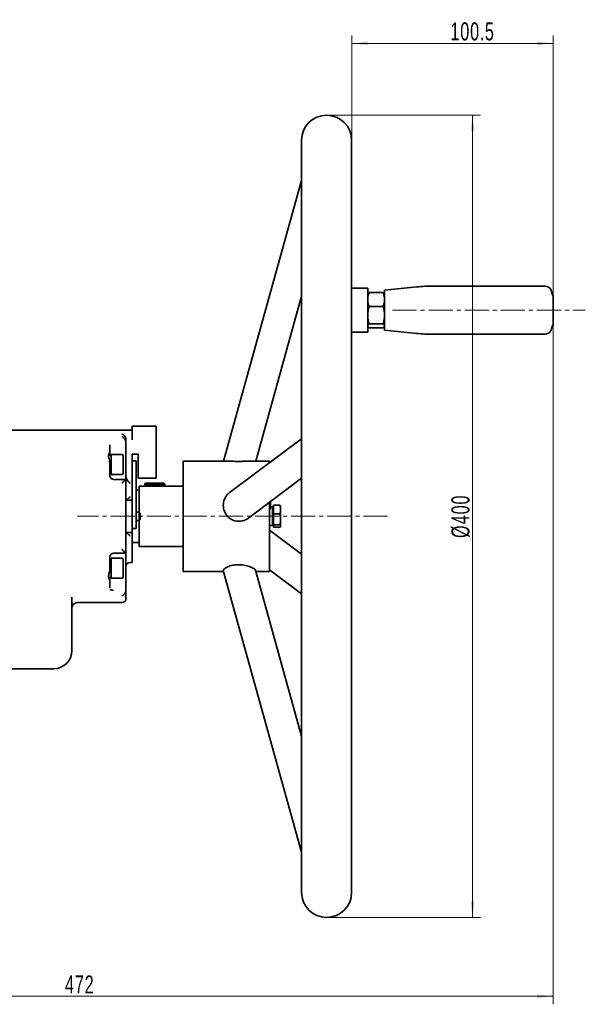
# Model space of a CAD drawing. Header units: millimetres. Extents: x -1136 to 1210, y -426 to 905.
# Tile 29 of 33: x 271 to 553, y 307 to 798. Entities that reach past the tile are written whole.
import ezdxf

# ---------------------------------------------------------------- set-up
doc = ezdxf.new("R2010")
doc.units = ezdxf.units.MM
doc.linetypes.add('点画线', pattern=[18, 12, -2, 2, -2])
doc.layers.get('0').update_dxf_attribs({"lineweight": 35})
for name, color, linetype, lineweight in [('中心线层', 1, '点画线', 18), ('尺寸线层', 110, 'Continuous', 18), ('粗实线层', 7, 'Continuous', 35)]:
    doc.layers.add(name, color=color, linetype=linetype, lineweight=lineweight)
doc.styles.add('标准', font='txt', dxfattribs={"width": 0.667})
doc.dimstyles.new('标准', dxfattribs={"dimtxt": 4.5, "dimasz": 4, "dimexe": 2, "dimexo": 0, "dimgap": 1.2625, "dimtad": 1, "dimdec": 3, "dimdsep": 46, "dimtxsty": '标准', "dimblk": '_CAXARROW', "dimcen": 0, "dimdle": 8, "dimaunit": 1, "dimazin": 2, "dimtfac": 0.707107, "dimtdec": 3, "dimtix": 1, "dimtmove": 2, "dimatfit": 3, "dimfxl": 0, "dimfrac": 2, "dimtolj": 1, "dimarcsym": 0})

# ---------------------------------------------------------------- blocks, each defined once
blk = doc.blocks.new('*X6')
at = {"layer": '尺寸线层', "linetype": 'Continuous', "lineweight": 18}
for points in [[(496.98, 750.28), (497.98, 742.28), (495.98, 742.28)], [(496.98, 350.28), (497.98, 358.28), (495.98, 358.28)]]:
    blk.add_hatch(color=0, dxfattribs=at).paths.add_polyline_path(points, flags=0)
at = {"layer": '尺寸线层', "color": 0, "linetype": 'Continuous'}
for p, q in [((424.19, 750.28), (500.98, 750.28)), ((424.19, 350.28), (500.98, 350.28))]:
    blk.add_line(p, q, dxfattribs=at)
at = {"layer": '尺寸线层', "color": 0, "linetype": 'Continuous', "lineweight": 18}
blk.add_line((496.98, 750.28), (496.98, 350.28), dxfattribs=at)
at = {"layer": '尺寸线层', "color": 0, "insert": (491.08, 550.28), "char_height": 9, "width": 30.6153, "attachment_point": 5, "rotation": 90, "line_spacing_factor": 0.689862, "style": '标准'}
blk.add_mtext('\\T1.1;%%C400', dxfattribs=at)
blk = doc.blocks.new('_CAXARROW')
blk.add_hatch(color=0).paths.add_polyline_path([(0, 0), (-1, 0.125), (-1, -0.125)], flags=0)
blk = doc.blocks.new('*X7')
at = {"layer": '尺寸线层', "linetype": 'Continuous', "lineweight": 18}
for points in [[(436.69, 786.12), (444.69, 787.12), (444.69, 785.12)], [(537.09, 786.12), (529.09, 787.12), (529.09, 785.12)]]:
    blk.add_hatch(color=0, dxfattribs=at).paths.add_polyline_path(points, flags=0)
at = {"layer": '尺寸线层', "color": 0, "linetype": 'Continuous'}
for p, q in [((436.69, 737.78), (436.69, 790.12)), ((537.09, 653.08), (537.09, 790.12))]:
    blk.add_line(p, q, dxfattribs=at)
at = {"layer": '尺寸线层', "color": 0, "linetype": 'Continuous', "lineweight": 18}
blk.add_line((436.69, 786.12), (537.09, 786.12), dxfattribs=at)
at = {"layer": '尺寸线层', "color": 0, "insert": (496.98, 792.02), "char_height": 9, "width": 30.3151, "attachment_point": 5, "line_spacing_factor": 0.689862, "style": '标准'}
blk.add_mtext('\\T1.1;100.5', dxfattribs=at)
blk = doc.blocks.new('*X14')
at = {"layer": '尺寸线层', "linetype": 'Continuous', "lineweight": 18}
for points in [[(65.19, 310.92), (73.19, 311.92), (73.19, 309.92)], [(537.09, 310.92), (529.09, 311.92), (529.09, 309.92)]]:
    blk.add_hatch(color=0, dxfattribs=at).paths.add_polyline_path(points, flags=0)
at = {"layer": '尺寸线层', "color": 0, "linetype": 'Continuous'}
for p, q in [((537.09, 646.08), (537.09, 306.92)), ((65.19, 324.84), (65.19, 306.92))]:
    blk.add_line(p, q, dxfattribs=at)
at = {"layer": '尺寸线层', "color": 0, "linetype": 'Continuous', "lineweight": 18}
blk.add_line((65.19, 310.92), (537.09, 310.92), dxfattribs=at)
at = {"layer": '尺寸线层', "color": 0, "insert": (301.14, 316.82), "char_height": 9, "width": 23.4117, "attachment_point": 5, "line_spacing_factor": 0.689862, "style": '标准'}
blk.add_mtext('\\T1.1;472', dxfattribs=at)

msp = doc.modelspace()

# ---------------------------------------------------------------- linework, layer by layer
at = {"layer": '中心线层'}
for p, q in [((457.0764, 653.0775), (553.1612, 653.0775)), ((454.5376, 550.2778), (300.0394, 550.2778))]:
    msp.add_line(p, q, dxfattribs=at)
at = {"layer": '粗实线层'}
for p, q in [((411.6863, 737.7778), (411.6863, 362.7778)), ((436.6863, 362.7778), (436.6863, 737.7778)), ((372.8336, 577.7778), (411.6863, 717.6888)), ((444.6863, 664.0775), (436.6863, 664.0775)), ((444.6863, 664.0775), (444.6863, 642.0775)), ((453.0863, 663.0775), (469.1161, 664.6804)), ((453.0863, 643.0775), (453.0863, 663.0775)), ((477.0763, 665.0775), (533.1612, 665.0775)), ((388.8592, 577.7778), (411.6863, 659.9797)), ((444.6863, 661.0775), (444.7852, 661.2487)), ((445.4008, 661.8505), (452.3718, 661.8505)), ((453.0863, 661.0775), (452.9874, 661.2487)), ((537.0863, 646.0775), (537.0863, 660.0775)), ((445.4008, 654.9589), (452.3718, 654.9589)), ((444.6863, 645.0775), (444.7852, 644.9062)), ((445.4008, 646.1859), (452.3718, 646.1859)), ((445.4008, 644.3044), (452.3718, 644.3044)), ((453.0863, 645.0775), (452.9874, 644.9062)), ((444.6863, 642.0775), (436.6863, 642.0775)), ((453.0863, 643.0775), (469.1161, 641.4745)), ((477.0763, 641.0775), (533.1612, 641.0775)), ((327.1863, 593.1785), (327.1863, 595.2778)), ((339.1863, 595.2778), (327.1863, 595.2778)), ((339.1863, 593.1785), (339.1863, 595.2778)), ((327.1863, 593.2778), (212.6716, 593.2778)), ((327.1863, 590.8005), (327.1863, 593.1785)), ((327.1863, 590.8005), (327.1863, 588.4354)), ((339.1863, 590.8005), (339.1863, 593.1785)), ((339.1863, 590.8005), (339.1863, 571.7778)), ((316.1863, 585.8942), (316.1863, 582.0869)), ((324.1863, 586.9627), (324.1863, 588.4354)), ((324.1863, 586.9625), (324.1863, 576.0872)), ((375.6225, 561.9476), (411.6863, 588.9647)), ((315.5386, 580.7372), (316.7863, 580.7372)), ((316.1863, 582.0869), (316.1863, 580.7372)), ((316.7863, 581.0872), (316.7863, 571.0872)), ((322.1863, 581.0872), (316.7863, 581.0872)), ((322.7863, 580.4872), (322.7863, 571.6872)), ((327.1863, 573.7275), (327.1863, 581.2778)), ((327.1863, 581.2778), (330.1863, 581.2778)), ((330.1863, 581.2778), (330.1863, 571.7778)), ((316.1863, 576.1463), (316.1863, 570.5872)), ((324.1863, 576.0872), (324.1863, 568.5872)), ((327.1863, 577.8826), (329.1863, 577.8826)), ((329.1863, 577.8826), (329.1863, 550.6418)), ((352.6863, 577.7778), (352.6863, 522.7778)), ((374.8175, 577.7778), (352.6863, 577.7778)), ((395.6863, 577.7778), (386.2417, 577.7778)), ((395.6863, 577.7778), (395.6863, 576.9784)), ((316.1863, 571.4372), (316.7863, 571.4372)), ((322.1863, 571.0872), (316.7863, 571.0872)), ((327.1863, 556.5045), (327.1863, 573.7275)), ((330.1863, 569.2778), (330.1863, 571.7778)), ((339.1863, 569.2778), (339.1863, 571.7778)), ((324.1717, 568.5872), (318.0121, 568.5872)), ((324.1863, 531.9684), (324.1863, 568.5872)), ((339.1863, 569.2778), (330.1863, 569.2778)), ((330.6863, 552.3778), (330.6863, 565.2778)), ((330.6863, 565.2778), (352.6863, 565.2778)), ((333.5077, 566.3588), (333.9023, 566.7533)), ((333.5077, 565.2778), (333.5077, 566.3588)), ((334.0077, 566.8581), (343.0077, 566.8581)), ((343.0077, 566.8488), (334.0077, 566.8488)), ((334.0077, 566.8488), (334.0077, 566.8484)), ((334.0077, 566.8484), (343.0077, 566.8484)), ((343.0077, 566.8074), (334.0077, 566.8074)), ((334.0077, 566.8074), (334.0077, 566.8065)), ((334.0077, 566.8065), (343.0077, 566.8065)), ((343.0077, 566.734), (334.0077, 566.734)), ((334.0077, 566.734), (334.0077, 566.7327)), ((334.0077, 566.7327), (343.0077, 566.7327)), ((343.0077, 566.6289), (334.0077, 566.6289)), ((334.0077, 566.6289), (334.0077, 566.6271)), ((334.0077, 566.6271), (343.0077, 566.6271)), ((343.0077, 566.4925), (334.0077, 566.4925)), ((334.0077, 566.4925), (334.0077, 566.4902)), ((334.0077, 566.4902), (343.0077, 566.4902)), ((343.0077, 566.3254), (334.0077, 566.3254)), ((334.0077, 566.3254), (334.0077, 566.3226)), ((334.0077, 566.3226), (343.0077, 566.3226)), ((343.0077, 566.1282), (334.0077, 566.1282)), ((334.0077, 566.1282), (334.0077, 566.125)), ((334.0077, 566.125), (343.0077, 566.125)), ((343.0077, 565.9017), (334.0077, 565.9017)), ((334.0077, 565.9017), (334.0077, 565.8981)), ((334.0077, 565.8981), (343.0077, 565.8981)), ((343.0077, 565.6469), (334.0077, 565.6469)), ((334.0077, 565.6469), (334.0077, 565.6428)), ((334.0077, 565.6428), (343.0077, 565.6428)), ((343.0077, 565.3647), (334.0077, 565.3647)), ((334.0077, 565.3647), (334.0077, 565.3603)), ((334.0077, 565.3603), (343.0077, 565.3603)), ((343.0077, 566.8484), (343.0077, 566.8488)), ((343.0077, 566.8065), (343.0077, 566.8074)), ((343.0077, 566.7327), (343.0077, 566.734)), ((343.0077, 566.6271), (343.0077, 566.6289)), ((343.0077, 566.4902), (343.0077, 566.4925)), ((343.0077, 566.3226), (343.0077, 566.3254)), ((343.0077, 566.125), (343.0077, 566.1282)), ((343.0077, 565.8981), (343.0077, 565.9017)), ((343.0077, 565.6428), (343.0077, 565.6469)), ((343.0077, 565.3603), (343.0077, 565.3647)), ((343.5077, 566.3588), (343.1131, 566.7533)), ((343.5077, 566.3588), (343.5077, 565.2778)), ((385.3456, 549.5071), (411.6863, 569.2403)), ((329.1863, 563.2778), (330.6863, 563.2778)), ((327.1863, 558.2778), (324.1899, 558.2778)), ((327.1863, 556.5045), (327.1863, 542.2778)), ((395.6863, 557.2539), (395.6863, 522.7778)), ((396.1863, 557.6285), (396.1863, 555.2192)), ((396.1863, 555.2192), (396.1863, 553.9861)), ((396.1863, 554.9278), (397.2863, 554.9278)), ((397.2863, 554.9278), (397.2863, 545.6278)), ((397.7864, 555.761), (400.8398, 555.761)), ((397.7864, 551.4537), (397.7864, 555.761)), ((401.2864, 555.2778), (401.2246, 555.3849)), ((401.2864, 553.6074), (401.2864, 555.2778)), ((329.1863, 552.3778), (330.6863, 552.3778)), ((329.1863, 550.6418), (329.1863, 544.2778)), ((330.6863, 548.1778), (330.6863, 552.3778)), ((331.1863, 551.8778), (330.6863, 552.3778)), ((331.1863, 548.6778), (331.1863, 551.8778)), ((396.1863, 553.9442), (395.6863, 553.9442)), ((396.1863, 553.9861), (396.1863, 553.9442)), ((397.7864, 554.7278), (397.2863, 554.7278)), ((397.7864, 551.4537), (400.8398, 551.4537)), ((397.7864, 545.9706), (397.7864, 551.4537)), ((401.2864, 548.7122), (401.2864, 553.6074)), ((329.1863, 548.1778), (330.6863, 548.1778)), ((331.1863, 548.6778), (330.6863, 548.1778)), ((330.6863, 535.2778), (330.6863, 548.1778)), ((395.6863, 545.6278), (397.2863, 545.6278)), ((397.7864, 545.8278), (397.2863, 545.8278)), ((397.7864, 545.9706), (400.8398, 545.9706)), ((397.7864, 544.7947), (397.7864, 545.9706)), ((401.2864, 545.2778), (401.2246, 545.1708)), ((401.2864, 545.3826), (401.2864, 548.7122)), ((401.2864, 545.2778), (401.2864, 545.3826)), ((327.1863, 542.2778), (324.1899, 542.2778)), ((327.1863, 544.2778), (329.1863, 544.2778)), ((327.1863, 540.547), (327.1863, 542.2778)), ((327.1863, 527.2778), (327.1863, 540.547)), ((395.6863, 543.3017), (411.6863, 531.3153)), ((397.7864, 544.7947), (400.8398, 544.7947)), ((327.1863, 537.2778), (330.6863, 537.2778)), ((330.6863, 535.2778), (352.6863, 535.2778)), ((324.1717, 531.9684), (318.0121, 531.9684)), ((324.1863, 531.9684), (324.1863, 524.4684)), ((316.1863, 529.9684), (316.1863, 524.4093)), ((316.1863, 529.1184), (316.7863, 529.1184)), ((316.7863, 529.4684), (316.7863, 519.4684)), ((322.1863, 529.4684), (316.7863, 529.4684)), ((322.7863, 528.8684), (322.7863, 520.0684)), ((326.1863, 527.2778), (327.1863, 527.2778)), ((324.1863, 524.4684), (324.1863, 513.5931)), ((372.8336, 522.7778), (352.6863, 522.7778)), ((372.6981, 523.2659), (411.6863, 382.8668)), ((388.6725, 523.4499), (411.6863, 440.5759)), ((395.6863, 522.7778), (388.8592, 522.7778)), ((395.6863, 523.5773), (411.6863, 511.5909)), ((315.5386, 519.8184), (316.7863, 519.8184)), ((316.1863, 519.8184), (316.1863, 518.4687)), ((316.1863, 518.4687), (316.1863, 514.6614)), ((322.1863, 519.4684), (316.7863, 519.4684)), ((316.0992, 513.835), (318.0121, 513.3235)), ((324.1863, 509.2778), (324.1863, 513.5931)), ((297.1863, 505.2778), (297.1863, 509.8798)), ((322.1863, 507.2778), (300.1863, 507.2778)), ((297.1863, 505.2778), (297.1863, 483.2778)), ((230.7863, 474.2778), (288.1863, 474.2778))]:
    msp.add_line(p, q, dxfattribs=at)
for centre, radius, start, end in [((424.1863, 737.7778), 12.5, 0, 180), ((477.0763, 585.0775), 80, 90, 95.710595), ((533.1612, 662.0775), 3, 24.14774, 90), ((513.0863, 653.0775), 25, 16.260205, 24.14774), ((513.0863, 653.0775), 25, 335.85226, 343.739795), ((477.0763, 721.0774), 80, 264.289407, 270), ((533.1612, 644.0775), 3, 270, 335.85226), ((321.6966, 586.9627), 2.4897, 359.996143, 6.213762), ((322.1863, 580.4872), 0.6, 0, 90), ((318.1863, 570.5872), 2, 180, 270), ((322.1863, 571.6872), 0.6, 270, 0), ((318.1863, 529.9684), 2, 90, 180), ((322.1863, 528.8684), 0.6, 0, 90), ((326.1863, 525.2778), 2, 90, 180), ((322.1863, 520.0684), 0.6, 270, 0), ((321.6966, 513.593), 2.4897, 353.786238, 0.003857), ((300.1863, 504.2778), 3, 90, 180), ((322.1863, 509.2778), 2, 270, 360), ((288.1863, 483.2778), 9, 270, 0), ((424.1863, 362.7778), 12.5, 180, 360)]:
    msp.add_arc(centre, radius, start, end, dxfattribs=at)
for centre, major_axis, ratio, start_param, end_param in [((318.0121, 570.5872), (0, -2), 0.96605261, 4.85342803, 6.28318531), ((321.6966, 568.5874), (2.4897, -0.0002), 0.00001, 6.1747273, 6.28318531), ((321.6966, 531.9683), (2.4897, 0.0002), 0.00001, 0, 0.10845066)]:
    msp.add_ellipse(centre, major_axis=major_axis, ratio=ratio, start_param=start_param, end_param=end_param, dxfattribs=at)
for points in [[(445.4008, 661.8505), (444.6863, 660.0039), (444.6863, 658.4047)], [(444.6863, 658.4047), (444.6863, 656.8055), (445.4008, 654.9589)], [(444.7852, 661.2487), (444.9483, 661.5312), (445.4008, 661.8505)], [(452.3718, 661.8505), (452.8243, 661.5312), (452.9874, 661.2487)], [(453.0863, 658.4047), (453.0863, 660.0039), (452.3718, 661.8505)], [(452.3718, 654.9589), (453.0863, 656.8055), (453.0863, 658.4047)], [(445.4008, 654.9589), (444.6863, 652.6082), (444.6863, 650.5724)], [(453.0863, 650.5724), (453.0863, 652.6082), (452.3718, 654.9589)], [(444.6863, 650.5724), (444.6863, 648.5366), (445.4008, 646.1859)], [(452.3718, 646.1859), (453.0863, 648.5366), (453.0863, 650.5724)], [(445.4008, 646.1859), (444.6863, 645.6817), (444.6863, 645.2451)], [(444.6863, 645.2451), (444.6863, 644.8085), (445.4008, 644.3044)], [(453.0863, 645.2451), (453.0863, 645.6817), (452.3718, 646.1859)], [(452.3718, 644.3044), (453.0863, 644.8085), (453.0863, 645.2451)], [(333.7538, 566.6035), (333.8768, 566.7288), (334.0077, 566.8581)], [(334.0077, 566.8488), (333.8768, 566.7242), (333.7538, 566.6035)], [(333.7538, 566.5788), (333.8768, 566.7114), (334.0077, 566.8484)], [(334.0077, 566.8074), (333.8768, 566.6912), (333.7538, 566.5788)], [(333.7538, 566.5229), (333.8768, 566.6624), (334.0077, 566.8065)], [(334.0077, 566.734), (333.8768, 566.6268), (333.7538, 566.5229)], [(333.7538, 566.4362), (333.8768, 566.5821), (334.0077, 566.7327)], [(334.0077, 566.6289), (333.8768, 566.531), (333.7538, 566.4362)], [(333.7538, 566.319), (333.8768, 566.4706), (334.0077, 566.6271)], [(334.0077, 566.4925), (333.8768, 566.4044), (333.7538, 566.319)], [(333.7538, 566.1718), (333.8768, 566.3284), (334.0077, 566.4902)], [(334.0077, 566.3254), (333.8768, 566.2473), (333.7538, 566.1718)], [(333.7538, 565.9951), (333.8768, 566.1562), (334.0077, 566.3226)], [(334.0077, 566.1282), (333.8768, 566.0606), (333.7538, 565.9951)], [(333.7538, 565.7897), (333.8768, 565.9546), (334.0077, 566.125)], [(334.0077, 565.9017), (333.8768, 565.8448), (333.7538, 565.7897)], [(333.7538, 565.5563), (333.8768, 565.7244), (334.0077, 565.8981)], [(334.0077, 565.6469), (333.8768, 565.6009), (333.7538, 565.5563)], [(333.7538, 565.296), (333.8768, 565.4666), (334.0077, 565.6428)], [(334.0077, 565.3647), (333.8768, 565.3298), (333.7538, 565.296)], [(333.9473, 565.2778), (333.9773, 565.3189), (334.0077, 565.3603)], [(343.0077, 566.8581), (343.1386, 566.7288), (343.2616, 566.6035)], [(343.2616, 566.6035), (343.1386, 566.7242), (343.0077, 566.8488)], [(343.0077, 566.8484), (343.1386, 566.7114), (343.2616, 566.5788)], [(343.2616, 566.5788), (343.1386, 566.6912), (343.0077, 566.8074)], [(343.0077, 566.8065), (343.1386, 566.6624), (343.2616, 566.5229)], [(343.2616, 566.5229), (343.1386, 566.6268), (343.0077, 566.734)], [(343.0077, 566.7327), (343.1386, 566.5821), (343.2616, 566.4362)], [(343.2616, 566.4362), (343.1386, 566.531), (343.0077, 566.6289)], [(343.0077, 566.6271), (343.1386, 566.4706), (343.2616, 566.319)], [(343.2616, 566.319), (343.1386, 566.4044), (343.0077, 566.4925)], [(343.0077, 566.4902), (343.1386, 566.3284), (343.2616, 566.1718)], [(343.2616, 566.1718), (343.1386, 566.2473), (343.0077, 566.3254)], [(343.0077, 566.3226), (343.1386, 566.1562), (343.2616, 565.9951)], [(343.2616, 565.9951), (343.1386, 566.0606), (343.0077, 566.1282)], [(343.0077, 566.125), (343.1386, 565.9546), (343.2616, 565.7897)], [(343.2616, 565.7897), (343.1386, 565.8448), (343.0077, 565.9017)], [(343.0077, 565.8981), (343.1386, 565.7244), (343.2616, 565.5563)], [(343.2616, 565.5563), (343.1386, 565.6009), (343.0077, 565.6469)], [(343.0077, 565.6428), (343.1386, 565.4666), (343.2616, 565.296)], [(343.2616, 565.296), (343.1386, 565.3298), (343.0077, 565.3647)], [(343.0077, 565.3603), (343.0381, 565.3189), (343.0681, 565.2778)], [(401.2864, 553.6074), (401.2864, 554.6068), (400.8398, 555.761)], [(400.8398, 555.761), (401.1227, 555.5614), (401.2246, 555.3849)], [(400.8398, 551.4537), (401.2864, 552.6079), (401.2864, 553.6074)], [(401.2864, 548.7122), (401.2864, 549.9845), (400.8398, 551.4537)], [(400.8398, 545.9706), (401.2864, 547.4398), (401.2864, 548.7122)], [(401.2864, 545.3826), (401.2864, 545.6555), (400.8398, 545.9706)], [(400.8398, 544.7947), (401.2864, 545.1097), (401.2864, 545.3826)]]:
    msp.add_open_spline(points, degree=2, dxfattribs=at)
for points, knots in [([(324.1863, 588.4354), (324.1863, 588.5368), (324.1796, 588.6385), (324.1311, 589.0254), (324.0469, 589.3131), (323.7614, 589.9427), (323.5399, 590.2691), (322.9522, 590.8897), (322.5767, 591.1472), (322.1905, 591.2956), (322.1884, 591.2964), (322.1863, 591.2972)], [0, 0, 0, 0, 0.31352195, 0.31352195, 1.19754771, 1.19754771, 2.31067312, 2.31067312, 3.67477435, 3.67477435, 3.68224817, 3.68224817, 3.68224817, 3.68224817]), ([(322.1863, 590.0037), (322.1884, 590.0027), (322.1905, 590.0017), (322.5767, 589.8128), (322.9522, 589.5194), (323.5399, 588.8471), (323.7614, 588.503), (324.0469, 587.8528), (324.1311, 587.56), (324.1686, 587.2593), (324.1702, 587.2457), (324.1717, 587.2321)], [0, 0, 0, 0, 0.00775157, 0.00775157, 1.42254699, 1.42254699, 2.57703959, 2.57703959, 3.49391849, 3.49391849, 3.53732312, 3.53732312, 3.53732312, 3.53732312]), ([(316.1863, 576.1463), (316.1863, 576.2097), (316.1851, 576.274), (316.1604, 576.969), (316.0337, 577.6111), (315.7862, 578.6691), (315.679, 579.0811), (315.5623, 579.6867), (315.5311, 579.898), (315.5143, 580.1438), (315.5121, 580.1875), (315.51, 580.2552), (315.5095, 580.2796), (315.5091, 580.3247), (315.5091, 580.3455), (315.5097, 580.3914), (315.5103, 580.4164), (315.513, 580.4888), (315.516, 580.5354), (315.5419, 580.8281), (315.5965, 581.0448), (315.8107, 581.6245), (316.0198, 581.8954), (316.1642, 582.0625), (316.1863, 582.0842), (316.1863, 582.0869)], [0, 0, 0, 0, 0.13652836, 0.13652836, 1.45762764, 1.45762764, 2.36834951, 2.36834951, 2.89260211, 2.89260211, 3.0078397, 3.0078397, 3.07368615, 3.07368615, 3.13074838, 3.13074838, 3.20075541, 3.20075541, 3.33530018, 3.33530018, 4.06245038, 4.06245038, 5.58659278, 5.58659278, 6.17318199, 6.17318199, 6.17318199, 6.17318199]), ([(386.2417, 577.7778), (385.9233, 577.7778), (385.5806, 577.7725), (384.5445, 577.7489), (383.8027, 577.7241), (382.2978, 577.6854), (381.5446, 577.6711), (380.7813, 577.6674), (379.7925, 577.6626), (378.8086, 577.6766), (376.9459, 577.7259), (376.0974, 577.7591), (375.1739, 577.7758), (374.9909, 577.7778), (374.8175, 577.7777)], [0, 0, 0, 0, 1.194838, 1.194838, 3.41247095, 3.41247095, 5.45363004, 5.45363004, 5.45363004, 8.09773695, 8.09773695, 10.73352676, 10.73352676, 11.42681208, 11.42681208, 11.42681208, 11.42681208]), ([(324.4424, 569.0395), (324.4047, 569.1253), (324.3721, 569.2113), (324.2456, 569.5918), (324.1863, 569.9638), (324.1863, 570.2778)], [0, 0, 0, 0, 0.27584925, 0.27584925, 1.27203741, 1.27203741, 1.27203741, 1.27203741]), ([(324.1717, 568.5872), (324.1591, 568.5872), (324.1386, 568.5805), (324.0404, 568.5329), (323.9256, 568.4547), (323.6076, 568.2023), (323.3769, 567.9975), (322.8213, 567.449), (322.5055, 567.1095), (322.1905, 566.7404), (322.1884, 566.7379), (322.1863, 566.7354)], [0, 0, 0, 0, 0.25063993, 0.25063993, 0.90963504, 0.90963504, 1.77315953, 1.77315953, 2.72388361, 2.72388361, 2.73027791, 2.73027791, 2.73027791, 2.73027791]), ([(326.1863, 566.8747), (326.1842, 566.8763), (326.1821, 566.878), (325.7945, 567.1879), (325.4137, 567.5637), (324.8613, 568.271), (324.6507, 568.5943), (324.4722, 568.9728), (324.457, 569.0061), (324.4424, 569.0395)], [0, 0, 0, 0, 0.00863589, 0.00863589, 1.59571643, 1.59571643, 2.69856654, 2.69856654, 2.80401456, 2.80401456, 2.80401456, 2.80401456]), ([(324.1899, 558.2778), (324.1958, 558.2778), (324.2087, 558.2831), (324.2784, 558.3211), (324.3708, 558.3836), (324.6507, 558.5934), (324.8613, 558.7642), (325.4137, 559.2444), (325.7945, 559.6001), (326.1821, 560.0042), (326.1842, 560.0064), (326.1863, 560.0086)], [0, 0, 0, 0, 0.21033621, 0.21033621, 0.7636843, 0.7636843, 1.53424337, 1.53424337, 2.64313312, 2.64313312, 2.649167, 2.649167, 2.649167, 2.649167]), ([(385.3456, 549.5071), (385.3033, 549.4755), (385.2608, 549.4442), (384.5447, 548.9276), (383.8029, 548.5375), (382.298, 548.0105), (381.5448, 547.857), (380.7815, 547.8157), (379.7927, 547.7621), (378.8088, 547.8977), (376.946, 548.5562), (376.0976, 549.0673), (374.6286, 550.3961), (374.0276, 551.2003), (373.1294, 552.9939), (372.8449, 553.9715), (372.6211, 556.0188), (372.705, 557.0737), (373.265, 559.0583), (373.7347, 559.9723), (374.7443, 561.2032), (375.1606, 561.6016), (375.6225, 561.9476)], [0, 0, 0, 0, 0.15559474, 0.15559474, 2.6031231, 2.6031231, 4.8558923, 4.8558923, 4.8558923, 7.77410583, 7.77410583, 10.68313371, 10.68313371, 13.6180055, 13.6180055, 16.60590311, 16.60590311, 19.77146631, 19.77146631, 22.92063456, 22.92063456, 24.69967014, 24.69967014, 24.69967014, 24.69967014]), ([(324.1863, 558.2475), (324.1863, 558.2663), (324.2156, 558.2761), (324.2822, 558.2777), (324.2881, 558.2778), (324.2943, 558.2778)], [0, 0, 0, 0, 0.107304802, 0.107304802, 0.117267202, 0.117267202, 0.117267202, 0.117267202]), ([(324.2943, 542.2778), (324.2589, 542.2778), (324.2322, 542.2801), (324.1954, 542.2899), (324.1863, 542.2977), (324.1863, 542.3081)], [0, 0, 0, 0, 0.058259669, 0.058259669, 0.118960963, 0.118960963, 0.118960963, 0.118960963]), ([(326.1863, 540.547), (326.1842, 540.5492), (326.1821, 540.5514), (325.7945, 540.9555), (325.4137, 541.3112), (324.8613, 541.7914), (324.6507, 541.9622), (324.3708, 542.1721), (324.2784, 542.2346), (324.2087, 542.2725), (324.1958, 542.2778), (324.1899, 542.2778)], [0, 0, 0, 0, 0.00603388, 0.00603388, 1.11492363, 1.11492363, 1.8854827, 1.8854827, 2.43883079, 2.43883079, 2.649167, 2.649167, 2.649167, 2.649167]), ([(322.1863, 533.8202), (322.1884, 533.8177), (322.1905, 533.8153), (322.5767, 533.3627), (322.9522, 532.9684), (323.5399, 532.4099), (323.7614, 532.2244), (324.0469, 532.0178), (324.1311, 531.9726), (324.1686, 531.9685), (324.1702, 531.9684), (324.1717, 531.9684)], [0, 0, 0, 0, 0.00598218, 0.00598218, 1.09783304, 1.09783304, 1.9887984, 1.9887984, 2.69638833, 2.69638833, 2.72988532, 2.72988532, 2.72988532, 2.72988532]), ([(372.698, 523.266), (372.6504, 523.4374), (372.7468, 523.6543), (373.265, 524.1968), (373.7347, 524.5292), (374.9947, 525.1625), (375.7571, 525.4564), (377.4442, 525.8951), (378.3274, 526.0431), (379.6205, 526.1351), (379.9919, 526.1481), (380.3629, 526.1481)], [0, 0, 0, 0, 1.82185037, 1.82185037, 3.95121332, 3.95121332, 5.98057583, 5.98057583, 7.84266816, 7.84266816, 8.58625534, 8.58625534, 8.58625534, 8.58625534]), ([(380.3629, 526.1481), (380.9521, 526.1481), (381.5405, 526.1152), (383.2101, 525.9349), (384.246, 525.7124), (386.0865, 525.1526), (386.8852, 524.8154), (388.0218, 524.1859), (388.3943, 523.898), (388.6212, 523.5796), (388.6551, 523.5127), (388.6726, 523.45)], [0, 0, 0, 0, 1.28383871, 1.28383871, 3.71106227, 3.71106227, 6.17549152, 6.17549152, 8.35739574, 8.35739574, 8.98194551, 8.98194551, 8.98194551, 8.98194551]), ([(316.1863, 518.4687), (316.1863, 518.4693), (316.1851, 518.471), (316.1604, 518.5002), (316.0337, 518.6265), (315.7862, 519.0326), (315.679, 519.248), (315.5623, 519.6606), (315.5311, 519.8261), (315.5143, 520.0472), (315.5121, 520.0876), (315.51, 520.1523), (315.5095, 520.176), (315.5091, 520.2205), (315.5091, 520.2414), (315.5097, 520.288), (315.5103, 520.314), (315.513, 520.3903), (315.516, 520.4412), (315.5419, 520.7721), (315.5965, 521.0692), (315.8107, 522.0352), (316.0198, 522.7707), (316.1642, 523.8461), (316.1863, 524.1343), (316.1863, 524.4093)], [0, 0, 0, 0, 0.136552, 0.136552, 1.45787998, 1.45787998, 2.36875952, 2.36875952, 2.89310287, 2.89310287, 3.00836041, 3.00836041, 3.07421826, 3.07421826, 3.13129037, 3.13129037, 3.20130953, 3.20130953, 3.33587758, 3.33587758, 4.06315366, 4.06315366, 5.58755993, 5.58755993, 6.17425068, 6.17425068, 6.17425068, 6.17425068]), ([(324.1717, 513.3235), (324.1591, 513.2077), (324.1386, 513.0926), (324.0404, 512.6805), (323.9256, 512.399), (323.6076, 511.8089), (323.3769, 511.4986), (322.8213, 510.9353), (322.5055, 510.708), (322.1905, 510.554), (322.1884, 510.5529), (322.1863, 510.5519)], [0, 0, 0, 0, 0.32483855, 0.32483855, 1.17892041, 1.17892041, 2.29807985, 2.29807985, 3.53025314, 3.53025314, 3.53854039, 3.53854039, 3.53854039, 3.53854039])]:
    msp.add_open_spline(points, degree=3, knots=knots, dxfattribs=at)

# ---------------------------------------------------------------- dimensions: what is measured, and where the dimension line sits
at = {"layer": '尺寸线层'}
for base, p1, p2, text, picture, middle in [((537.0863, 786.1182), (436.6863, 737.7778), (537.0863, 653.0775), '100.5', '*X7', (496.9828, 792.0182)), ((537.0863, 310.923), (65.1863, 324.8449), (537.0863, 646.0775), '472', '*X14', (301.1363, 316.823))]:
    dim = msp.add_linear_dim(base=base, p1=p1, p2=p2, text=text, dimstyle='标准', override={"dimscale": 2, "dimsah": 1, "dimtfac": 1, "dimtfill": 1, "dimtzin": 0}, dxfattribs=at)
    dim.commit()
    dim.dimension.update_dxf_attribs({"geometry": picture, "text_midpoint": middle, "dimtype": 160})
dim = msp.add_linear_dim(base=(496.9828, 350.2778), p1=(424.1863, 750.2778), p2=(424.1863, 350.2778), angle=270, dimstyle='标准', override={"dimscale": 2, "dimpost": '%%C<>', "dimsah": 1, "dimtfill": 1, "dimtzin": 0}, dxfattribs=at)
dim.commit()
dim.dimension.update_dxf_attribs({"geometry": '*X6', "text_midpoint": (491.0828, 550.2778), "dimtype": 160})

doc.saveas('drawing.dxf')
